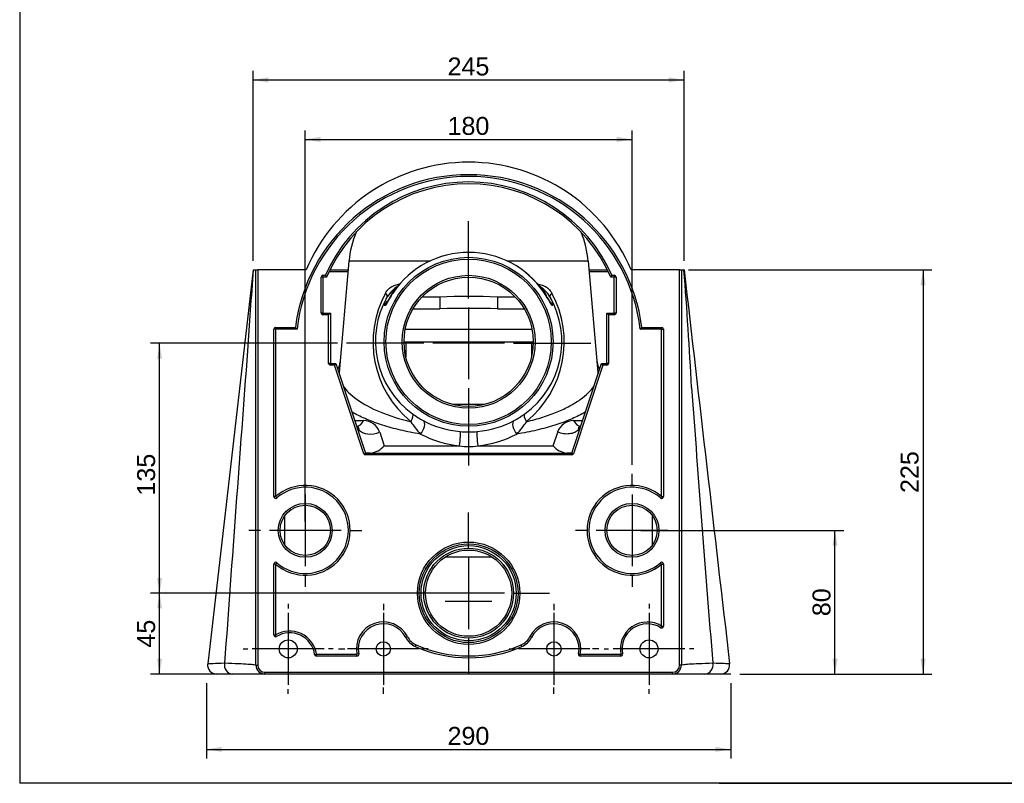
# Model space of a CAD drawing. Header units: millimetres. Extents: x 11 to 285, y 7 to 203.
# Tile 1 of 5: x 11 to 121, y 7 to 92. Entities that reach past the tile are written whole.
import ezdxf
from ezdxf.enums import TextEntityAlignment as Align
from ezdxf.lldxf.tags import DXFTag

# ---------------------------------------------------------------- set-up
doc = ezdxf.new("R2010")
doc.units = ezdxf.units.MM
for name, color, linetype in [('1', 7, 'Continuous'), ('BUCKET_KIDS_HUNG', 7, 'Continuous'), ('Default', 7, 'Continuous'), ('Predefinito', 7, 'Continuous')]:
    doc.layers.add(name, color=color, linetype=linetype)
doc.styles.add('SEACAD_Arial', font='arial.ttf')
tags = doc.linetypes.add('CENTER2', pattern=[28.575, 19.05, -3.175, 3.175, -3.175]).pattern_tags.tags
tags[10:11] = [DXFTag(74, 4), DXFTag(75, 0), DXFTag(340, '0'), DXFTag(46, 0.0), DXFTag(50, 0.0), DXFTag(44, 0.0), DXFTag(45, 0.0)]
tags[8:9] = [DXFTag(74, 4), DXFTag(75, 0), DXFTag(340, '0'), DXFTag(46, 0.0), DXFTag(50, 0.0), DXFTag(44, 0.0), DXFTag(45, 0.0)]
tags[6:7] = [DXFTag(74, 4), DXFTag(75, 0), DXFTag(340, '0'), DXFTag(46, 0.0), DXFTag(50, 0.0), DXFTag(44, 0.0), DXFTag(45, 0.0)]
tags[4:5] = [DXFTag(74, 4), DXFTag(75, 0), DXFTag(340, '0'), DXFTag(46, 0.0), DXFTag(50, 0.0), DXFTag(44, 0.0), DXFTag(45, 0.0)]
tags = doc.linetypes.add('HIDDEN2', pattern=[4.7625, 3.175, -1.5875]).pattern_tags.tags
tags[6:7] = [DXFTag(74, 4), DXFTag(75, 0), DXFTag(340, '0'), DXFTag(46, 0.0), DXFTag(50, 0.0), DXFTag(44, 0.0), DXFTag(45, 0.0)]
tags[4:5] = [DXFTag(74, 4), DXFTag(75, 0), DXFTag(340, '0'), DXFTag(46, 0.0), DXFTag(50, 0.0), DXFTag(44, 0.0), DXFTag(45, 0.0)]
doc.dimstyles.new('ISO_PALLINATURA', dxfattribs={"dimtxt": 2, "dimasz": 1.7, "dimexe": 1, "dimexo": 1, "dimgap": 1, "dimtad": 1, "dimdec": 0, "dimlfac": 5, "dimrnd": 10, "dimtxsty": 'SEACAD_Arial', "dimblk1": '_SE_FILLED', "dimblk2": '_SE_FILLED', "dimsah": 1, "dimcen": 1, "dimadec": 0, "dimazin": 0, "dimtfac": 1, "dimtdec": 0, "dimtmove": 0, "dimatfit": 3, "dimfxl": 1, "dimtolj": 1, "dimarcsym": 0})

# ---------------------------------------------------------------- blocks, each defined once
blk = doc.blocks.new('SEANNOT_GROUP1')
at = {"layer": 'Default', "color": 7, "linetype": 'CENTER2'}
for p, q in [((60.87, 61.28), (60.87, 69.9)), ((60.87, 60.28), (60.87, 52.28)), ((55.87, 56.28), (47.25, 56.28)), ((64.87, 56.28), (56.87, 56.28)), ((65.87, 56.28), (74.49, 56.28)), ((60.87, 51.28), (60.87, 42.66))]:
    blk.add_line(p, q, dxfattribs=at)
blk = doc.blocks.new('SEANNOT_GROUP2')
at = {"layer": 'Default', "color": 7, "linetype": 'CENTER2'}
for p, q in [((60.87, 33.45), (60.87, 37.45)), ((60.87, 32.45), (60.87, 24.45)), ((55.87, 28.45), (51.87, 28.45)), ((64.87, 28.45), (56.87, 28.45)), ((65.87, 28.45), (69.87, 28.45)), ((60.87, 23.45), (60.87, 19.45))]:
    blk.add_line(p, q, dxfattribs=at)
blk = doc.blocks.new('SEANNOT_GROUP3')
at = {"layer": 'Default', "color": 7, "linetype": 'CENTER2'}
for p, q in [((42.67, 40.45), (42.67, 41.75)), ((42.67, 39.45), (42.67, 31.45)), ((37.67, 35.45), (36.37, 35.45)), ((46.67, 35.45), (38.67, 35.45)), ((47.67, 35.45), (48.97, 35.45)), ((42.67, 30.45), (42.67, 29.15))]:
    blk.add_line(p, q, dxfattribs=at)
blk = doc.blocks.new('SEANNOT_GROUP4')
at = {"layer": 'Default', "color": 7, "linetype": 'CENTER2'}
for p, q in [((79.07, 40.45), (79.07, 41.75)), ((79.07, 39.45), (79.07, 31.45)), ((74.07, 35.45), (72.77, 35.45)), ((83.07, 35.45), (75.07, 35.45)), ((84.07, 35.45), (85.37, 35.45)), ((79.07, 30.45), (79.07, 29.15))]:
    blk.add_line(p, q, dxfattribs=at)
blk = doc.blocks.new('SEANNOT_GROUP5')
at = {"layer": 'Default', "color": 7, "linetype": 'CENTER2'}
for p, q in [((80.97, 27.25), (80.97, 26.75)), ((80.97, 26.25), (80.97, 18.25)), ((75.97, 22.25), (76.47, 22.25)), ((84.97, 22.25), (76.97, 22.25)), ((85.97, 22.25), (85.47, 22.25)), ((80.97, 17.25), (80.97, 17.75))]:
    blk.add_line(p, q, dxfattribs=at)
blk = doc.blocks.new('SEANNOT_GROUP6')
at = {"layer": 'Default', "color": 7, "linetype": 'CENTER2'}
for p, q in [((70.37, 27.25), (70.37, 26.55)), ((70.37, 26.25), (70.37, 18.25)), ((65.37, 22.25), (66.07, 22.25)), ((74.37, 22.25), (66.37, 22.25)), ((75.37, 22.25), (74.67, 22.25)), ((70.37, 17.25), (70.37, 17.95))]:
    blk.add_line(p, q, dxfattribs=at)
blk = doc.blocks.new('SEANNOT_GROUP7')
at = {"layer": 'Default', "color": 7, "linetype": 'CENTER2'}
for p, q in [((51.37, 27.25), (51.37, 26.55)), ((51.37, 26.25), (51.37, 18.25)), ((46.37, 22.25), (47.07, 22.25)), ((55.37, 22.25), (47.37, 22.25)), ((56.37, 22.25), (55.67, 22.25)), ((51.37, 17.25), (51.37, 17.95))]:
    blk.add_line(p, q, dxfattribs=at)
blk = doc.blocks.new('SEANNOT_GROUP8')
at = {"layer": 'Default', "color": 7, "linetype": 'CENTER2'}
for p, q in [((40.77, 27.25), (40.77, 26.75)), ((40.77, 26.25), (40.77, 18.25)), ((35.77, 22.25), (36.27, 22.25)), ((44.77, 22.25), (36.77, 22.25)), ((45.77, 22.25), (45.27, 22.25)), ((40.77, 17.25), (40.77, 17.75))]:
    blk.add_line(p, q, dxfattribs=at)
blk = doc.blocks.new('SE5')
at = {"layer": 'BUCKET_KIDS_HUNG', "color": 7, "linetype": 'Continuous'}
for p, q in [((47.54, 65.41), (46.46, 53.03)), ((56.52, 65.41), (47.54, 65.41)), ((74.2, 65.41), (65.23, 65.41)), ((74.2, 65.41), (75.28, 53.03)), ((36.87, 64.45), (31.8, 20.57)), ((36.88, 64.45), (36.87, 64.45)), ((36.88, 64.45), (37.17, 64.45)), ((37.17, 20.45), (37.17, 64.45)), ((37.17, 64.45), (37.37, 64.45)), ((42.77, 64.45), (37.37, 64.45)), ((37.37, 64.45), (37.37, 20.45)), ((44.44, 59.65), (44.44, 63.65)), ((44.64, 63.65), (44.44, 63.65)), ((44.64, 63.85), (44.91, 63.85)), ((44.64, 63.65), (44.64, 63.85)), ((44.64, 63.65), (44.64, 59.65)), ((45.04, 63.65), (44.64, 63.65)), ((47.44, 64.25), (45.31, 64.25)), ((45.41, 64.45), (47.46, 64.45)), ((74.28, 64.45), (76.33, 64.45)), ((76.43, 64.25), (74.3, 64.25)), ((77.1, 63.65), (76.7, 63.65)), ((76.83, 63.85), (77.1, 63.85)), ((77.1, 63.85), (77.1, 63.65)), ((77.1, 59.65), (77.1, 63.65)), ((77.3, 63.65), (77.1, 63.65)), ((77.3, 63.65), (77.3, 59.65)), ((84.37, 64.45), (78.97, 64.45)), ((84.37, 20.45), (84.37, 64.45)), ((84.37, 64.45), (84.57, 64.45)), ((84.57, 64.45), (84.86, 64.45)), ((84.57, 64.45), (84.57, 20.45)), ((84.87, 64.45), (84.86, 64.45)), ((57.65, 61.43), (55.68, 61.43)), ((57.65, 61.43), (57.65, 60.12)), ((66.07, 61.43), (64.09, 61.43)), ((64.09, 61.43), (64.09, 60.12)), ((44.64, 59.65), (44.44, 59.65)), ((44.64, 59.65), (45.47, 59.65)), ((44.64, 59.65), (44.64, 59.45)), ((45.27, 59.45), (44.64, 59.45)), ((45.47, 59.65), (45.27, 59.45)), ((45.27, 54.05), (45.27, 59.45)), ((45.47, 59.65), (45.47, 54.05)), ((54.68, 60.12), (57.65, 60.12)), ((64.09, 60.12), (67.07, 60.12)), ((76.27, 54.05), (76.27, 59.65)), ((76.27, 59.65), (77.1, 59.65)), ((76.47, 59.45), (76.27, 59.65)), ((77.1, 59.45), (76.47, 59.45)), ((76.47, 59.45), (76.47, 54.05)), ((77.3, 59.65), (77.1, 59.65)), ((77.1, 59.45), (77.1, 59.65)), ((39.17, 39.21), (39.17, 57.85)), ((39.37, 57.85), (39.17, 57.85)), ((39.37, 58.05), (41.58, 58.05)), ((39.37, 57.85), (39.37, 58.05)), ((39.37, 57.85), (39.37, 39.21)), ((41.76, 57.85), (39.37, 57.85)), ((53.87, 57.85), (67.87, 57.85)), ((82.37, 57.85), (79.99, 57.85)), ((80.16, 58.05), (82.37, 58.05)), ((82.37, 57.85), (82.37, 58.05)), ((82.37, 39.21), (82.37, 57.85)), ((82.37, 57.85), (82.57, 57.85)), ((82.57, 57.85), (82.57, 39.21)), ((53.68, 56.45), (53.87, 56.45)), ((53.87, 56.45), (67.87, 56.45)), ((53.87, 56.45), (53.87, 54.79)), ((67.87, 56.45), (68.07, 56.45)), ((67.87, 56.45), (67.87, 54.79)), ((45.47, 54.05), (45.27, 54.05)), ((45.47, 54.05), (46.07, 54.05)), ((45.47, 54.05), (45.47, 53.85)), ((45.93, 53.85), (45.47, 53.85)), ((46.07, 54.05), (45.93, 53.85)), ((49.18, 43.99), (45.93, 53.85)), ((46.07, 54.05), (49.37, 44.05)), ((72.37, 44.05), (75.67, 54.05)), ((75.81, 53.85), (72.56, 43.99)), ((75.67, 54.05), (76.27, 54.05)), ((75.81, 53.85), (75.67, 54.05)), ((76.27, 53.85), (75.81, 53.85)), ((76.47, 54.05), (76.27, 54.05)), ((76.27, 53.85), (76.27, 54.05)), ((48.17, 47.69), (49.18, 47.69)), ((72.56, 47.69), (73.57, 47.69)), ((48.56, 46.5), (49.37, 44.05)), ((50.96, 46.4), (51.46, 44.88)), ((70.28, 44.88), (70.79, 46.4)), ((72.37, 44.05), (73.18, 46.5)), ((49.37, 44.05), (49.18, 43.99)), ((49.37, 44.05), (72.37, 44.05)), ((49.37, 44.05), (49.37, 43.85)), ((49.94, 44.05), (49.37, 44.05)), ((51.46, 44.88), (59.85, 44.88)), ((61.89, 44.88), (70.28, 44.88)), ((72.37, 44.05), (71.81, 44.05)), ((72.56, 43.99), (72.37, 44.05)), ((72.37, 43.85), (72.37, 44.05)), ((72.37, 43.85), (49.37, 43.85)), ((39.37, 39.21), (39.17, 39.21)), ((39.37, 39.21), (39.5, 39.06)), ((82.37, 39.21), (82.24, 39.06)), ((82.37, 39.21), (82.57, 39.21)), ((40.37, 37.05), (40.37, 33.86)), ((81.37, 33.86), (81.37, 37.05)), ((39.37, 31.7), (39.5, 31.85)), ((63.53, 32.45), (58.22, 32.45)), ((82.37, 31.7), (82.24, 31.85)), ((39.17, 23.8), (39.17, 31.7)), ((39.37, 31.7), (39.17, 31.7)), ((39.37, 31.7), (39.37, 23.8)), ((82.37, 24.78), (82.37, 31.7)), ((82.37, 31.7), (82.57, 31.7)), ((82.57, 31.7), (82.57, 24.78)), ((82.27, 24.61), (82.37, 24.78)), ((82.37, 24.78), (82.57, 24.78)), ((39.17, 23.8), (39.37, 23.8)), ((39.48, 23.63), (39.37, 23.8)), ((53.87, 23.53), (54.04, 23.62)), ((67.88, 23.53), (67.7, 23.62)), ((54.93, 22.52), (55.01, 22.7)), ((66.81, 22.52), (66.73, 22.7)), ((43.71, 21.63), (43.91, 21.65)), ((43.91, 21.65), (48.43, 21.65)), ((43.91, 21.45), (43.91, 21.65)), ((48.43, 21.45), (43.91, 21.45)), ((48.63, 21.69), (48.43, 21.65)), ((48.43, 21.45), (48.43, 21.65)), ((73.12, 21.69), (73.31, 21.65)), ((73.31, 21.65), (77.83, 21.65)), ((73.31, 21.45), (73.31, 21.65)), ((77.83, 21.45), (73.31, 21.45)), ((78.03, 21.69), (77.83, 21.65)), ((77.83, 21.45), (77.83, 21.65)), ((37.17, 20.45), (37.37, 20.45)), ((84.57, 20.45), (84.37, 20.45)), ((90.07, 19.45), (31.67, 19.45)), ((38.17, 19.45), (34.6, 19.45)), ((38.17, 19.65), (83.57, 19.65)), ((38.17, 19.45), (38.17, 19.65)), ((83.57, 19.45), (38.17, 19.45)), ((83.57, 19.45), (83.57, 19.65)), ((87.16, 19.45), (83.57, 19.45))]:
    blk.add_line(p, q, dxfattribs=at)
at = {"layer": 'BUCKET_KIDS_HUNG', "color": 7, "linetype": 'HIDDEN2'}
blk.add_line((63.47, 27.54), (58.27, 27.54), dxfattribs=at)
at = {"layer": 'BUCKET_KIDS_HUNG', "color": 7, "linetype": 'Continuous'}
for centre, radius in [((60.87, 56.45), 9.41), ((60.87, 56.45), 9.21), ((60.87, 56.45), 7.4), ((60.87, 56.45), 7.2), ((42.67, 35.45), 3), ((79.07, 35.45), 3), ((42.67, 35.45), 2.8), ((79.07, 35.45), 2.8), ((60.87, 28.45), 5.7), ((60.87, 28.45), 5.5), ((60.87, 28.45), 5.3), ((60.87, 28.45), 5), ((60.87, 28.45), 4.8), ((40.77, 22.25), 1), ((51.37, 22.25), 0.8), ((70.37, 22.25), 0.8), ((80.97, 22.25), 1)]:
    blk.add_circle(centre, radius, dxfattribs=at)
for centre, radius, start, end in [((60.87, 56.8), 19.65, 22.9126, 157.0874), ((60.87, 55.61), 19.45, 7.2236, 172.7764), ((60.87, 55.61), 19.25, 6.6991, 173.3009), ((60.87, 56.8), 17.45, 23.8301, 156.1699), ((60.87, 56.8), 17.25, 23.398, 156.602), ((58.5, 64.45), 11, 157.5648, 175), ((63.24, 64.45), 11, 5, 22.4352), ((60.87, 56.28), 10.12, 34.2995, 145.7005), ((60.87, 56.28), 10.12, 34.3895, 145.6105), ((469.37, 29.45), 433.9, 175.3721, 176.565), ((44.64, 63.65), 0.2, 90, 180), ((77.1, 63.65), 0.2, 0, 90), ((-414.18, 25.73), 500.54, 2.9354, 4.4367), ((27197.86, 3174.51), 27290.77, 186.543638, 186.636375), ((55.39, 59.07), 4.31, 123.5788, 146.2327), ((66.35, 59.07), 4.31, 33.7673, 56.46), ((61.61, 56.41), 11.39, 151.376, 230.9973), ((60.43, 56.51), 9.95, 150.0779, 234.2951), ((60.87, -33.77), 95.26, 88.0641, 91.9359), ((61.33, 56.5), 9.93, 305.6347, 29.9923), ((60.12, 56.41), 11.4, 309.0314, 28.5953), ((62.12, 56.56), 8.94, 26.3068, 37.3816), ((45.74, 208.65), 148.24, 272.2166, 272.2656), ((76, 208.65), 148.24, 267.7344, 267.7834), ((44.64, 59.65), 0.2, 180, 270), ((60.87, -34.25), 94.42, 88.0437, 91.9487), ((77.1, 59.65), 0.2, 270, 0), ((39.37, 57.85), 0.2, 90, 180), ((85.37, 96.64), 58.36, 221.3879, 221.6501), ((82.37, 57.85), 0.2, 0, 90), ((11746.99, -823.36), 11743.68, 175.708444, 175.87853), ((45.47, 54.05), 0.2, 180, 270), ((44.57, 54.4), 2, 329.4751, 355), ((77.17, 54.4), 2, 185, 210.5249), ((76.27, 54.05), 0.2, 270, 0), ((5231.21, 432.8), 5159.63, 184.23956, 184.58132), ((60.28, 56.09), 9.52, 233.5847, 242.068), ((61.47, 56.09), 9.52, 297.932, 306.4153), ((49.18, 45.81), 1.87, 18.2493, 90.0014), ((63.88, 53.74), 11.29, 213.2597, 222.0733), ((60.88, 57.22), 10.81, 242.0345, 264.8393), ((60.86, 57.22), 10.81, 275.1596, 297.9667), ((57.87, 53.74), 11.29, 317.9267, 326.7403), ((72.56, 45.81), 1.87, 89.9973, 161.7519), ((47.94, 46.28), 0.77, 29.3558, 48.9638), ((60.88, 56.24), 11.41, 241.8563, 264.8094), ((60.87, 57.18), 10.77, 264.8832, 275.1168), ((60.86, 56.24), 11.41, 275.1896, 298.1447), ((73.8, 46.28), 0.77, 131.0359, 150.6508), ((49.37, 44.05), 0.2, 198.2508, 270), ((49.68, 46.34), 2.3, 276.2689, 320.5133), ((60.87, 50.32), 5.54, 259.3727, 280.6273), ((72.06, 46.34), 2.3, 219.4867, 263.7311), ((72.37, 44.05), 0.2, 270, 341.7492), ((42.67, 35.45), 5, 228.7001, 131.2999), ((42.67, 35.45), 4.8, 228.7001, 131.2999), ((79.07, 35.45), 5, 48.7001, 311.2999), ((79.07, 35.45), 4.8, 48.7001, 311.2999), ((39.37, 39.21), 0.2, 180, 311.2999), ((82.37, 39.21), 0.2, 228.7001, 0), ((39.37, 31.7), 0.2, 48.7001, 180), ((82.37, 31.7), 0.2, 0, 131.2999), ((51.37, 22.25), 3, 27.0412, 191.537), ((70.37, 22.25), 3, 348.463, 152.9588), ((80.77, 22.24), 3, 57.8181, 191.3277), ((40.94, 21.24), 3, 7.8535, 121.5007), ((51.37, 22.25), 2.8, 27.0412, 191.537), ((70.37, 22.25), 2.8, 348.463, 152.9588), ((80.77, 22.24), 2.8, 57.8181, 191.3277), ((82.37, 24.78), 0.2, 237.8181, 0), ((39.37, 23.8), 0.2, 180, 301.5007), ((40.94, 21.24), 2.8, 7.8535, 121.5007), ((55.83, 24.53), 2.2, 207.0412, 245.9898), ((55.83, 24.53), 2, 207.0412, 245.9898), ((65.92, 24.53), 2, 294.0102, 332.9588), ((65.92, 24.53), 2.2, 294.0102, 332.9588), ((60.87, 35.86), 14.6, 245.9898, 294.0102), ((60.87, 35.86), 14.4, 245.9898, 294.0102), ((43.91, 21.65), 0.2, 187.8535, 270), ((48.43, 21.65), 0.2, 270, 11.537), ((73.31, 21.65), 0.2, 168.463, 270), ((77.83, 21.65), 0.2, 270, 11.3277), ((32.79, 20.45), 1, 173.3948, 269.9997), ((38.17, 20.45), 1, 180, 270), ((38.17, 20.45), 0.8, 180, 270), ((83.57, 20.45), 0.8, 270, 0), ((83.57, 20.45), 1, 270, 0), ((88.95, 20.45), 1, 270, 6.5858)]:
    blk.add_arc(centre, radius, start, end, dxfattribs=at)
for centre, major_axis, ratio, start_param, end_param in [((50.93, 61.95), (0.866, -0.5), 0.338601, 0.05565, 0.890121), ((53.35, 61.43), (0.825, -0.565), 0.287648, 3.142044, 3.196265), ((68.4, 61.43), (-0.825, -0.565), 0.287648, 3.08692, 3.141136), ((70.81, 61.95), (-0.866, -0.5), 0.338601, 5.393065, 6.227535), ((52.39, 60.12), (0, -1), 0.998374, 3.710498, 4.305151), ((52.52, 60.12), (0, -1), 0.998367, 4.031667, 4.299741), ((69.35, 60.12), (0, -1), 0.998374, 1.978034, 2.572675), ((69.23, 60.12), (0, -1), 0.998367, 1.983444, 2.248859), ((44.47, 53.2), (1.99, -0.17), 0.952484, 6.226717, 6.283185), ((77.28, 53.2), (1.99, 0.17), 0.952484, 3.141593, 3.198061), ((54.01, 47.64), (0.596, 0.803), 0.404579, 4.899876, 6.225925), ((67.73, 47.64), (-0.596, 0.803), 0.404579, 0.05726, 1.383309), ((48.38, 49.05), (0, 2), 0.545779, 3.141593, 3.959151), ((55.32, 46.81), (-0.471, -0.882), 0.521156, 1.079378, 3.080232), ((66.43, 46.81), (0.471, -0.882), 0.521156, 3.202953, 5.203807), ((73.36, 49.05), (0, -2), 0.545779, 5.465627, 6.283185), ((50.28, 47.68), (-1.9, -0.63), 0.718937, 0.315327, 1.69119), ((59.82, 45.47), (-0.09, -0.996), 0.107763, 0.948558, 3.088926), ((61.93, 45.47), (0.09, -0.996), 0.107763, 3.19426, 5.334627), ((34.6, 20.45), (0, 1), 0.93596, 1.348214, 3.141593), ((87.16, 20.45), (0, 1), 0.93691, 3.141593, 4.941257)]:
    blk.add_ellipse(centre, major_axis=major_axis, ratio=ratio, start_param=start_param, end_param=end_param, dxfattribs=at)
for points, knots in [([(45.04, 63.65), (45.04, 63.65), (45.04, 63.66), (45.03, 63.66), (45.03, 63.67), (45.02, 63.68), (45.01, 63.7), (44.97, 63.76), (44.94, 63.81), (44.91, 63.85)], [0, 0, 0, 0, 0.125, 0.125, 0.25, 0.25, 0.5, 0.5, 1, 1, 1, 1]), ([(76.83, 63.85), (76.8, 63.81), (76.77, 63.76), (76.73, 63.7), (76.72, 63.68), (76.71, 63.67), (76.71, 63.66), (76.7, 63.66), (76.7, 63.65), (76.7, 63.65)], [0, 0, 0, 0, 0.5, 0.5, 0.75, 0.75, 0.875, 0.875, 1, 1, 1, 1]), ([(51.61, 61.87), (51.71, 62.05), (51.83, 62.21), (52.11, 62.48), (52.26, 62.58), (52.6, 62.74), (52.77, 62.79), (53.03, 62.85), (53.12, 62.87), (53.21, 62.89)], [0, 0, 0, 0, 0.25, 0.25, 0.5, 0.5, 0.75, 0.75, 0.8724553, 0.8724553, 0.8724553, 0.8724553]), ([(68.53, 62.89), (68.62, 62.87), (68.71, 62.85), (68.97, 62.79), (69.15, 62.74), (69.48, 62.58), (69.64, 62.48), (69.91, 62.21), (70.03, 62.05), (70.13, 61.87)], [0.1284359, 0.1284359, 0.1284359, 0.1284359, 0.25, 0.25, 0.5, 0.5, 0.75, 0.75, 1, 1, 1, 1]), ([(51.48, 60.51), (51.46, 60.51), (51.46, 60.53), (51.46, 60.59), (51.47, 60.61), (51.48, 60.67), (51.49, 60.7), (51.52, 60.82), (51.56, 60.92), (51.62, 61.07), (51.64, 61.1), (51.66, 61.17), (51.68, 61.2), (51.73, 61.31), (51.77, 61.39), (51.81, 61.47)], [0, 0, 0, 0, 0.25, 0.25, 0.375, 0.375, 0.5, 0.5, 0.75, 0.75, 0.8125, 0.8125, 0.875, 0.875, 1, 1, 1, 1]), ([(51.6, 60.52), (51.61, 60.52), (51.62, 60.53), (51.65, 60.57), (51.67, 60.61), (51.72, 60.69), (51.75, 60.74), (51.82, 60.85), (51.85, 60.91), (51.93, 61.05), (51.98, 61.13), (52.07, 61.28), (52.12, 61.37), (52.27, 61.62), (52.39, 61.8), (52.51, 61.98)], [0, 0, 0, 0, 0.125, 0.125, 0.25, 0.25, 0.375, 0.375, 0.5, 0.5, 0.625, 0.625, 0.75, 0.75, 1, 1, 1, 1]), ([(52.52, 62), (52.48, 61.94), (52.39, 61.8), (52.25, 61.58), (52.1, 61.35), (51.98, 61.14), (51.89, 60.98), (51.82, 60.86), (51.77, 60.78), (51.75, 60.74), (51.74, 60.74), (51.74, 60.74)], [0, 0, 0, 0, 0.0631322, 0.1677107, 0.2576506, 0.3514903, 0.4396529, 0.5097259, 0.5746759, 0.6270852, 0.6580077, 0.6580077, 0.6580077, 0.6580077]), ([(52.87, 62.48), (52.84, 62.45), (52.81, 62.42), (52.66, 62.28), (52.55, 62.16), (52.36, 61.91), (52.28, 61.77), (52.21, 61.59), (52.19, 61.53), (52.18, 61.48)], [0.2173143, 0.2173143, 0.2173143, 0.2173143, 0.25, 0.25, 0.375, 0.375, 0.5, 0.5, 0.5802509, 0.5802509, 0.5802509, 0.5802509]), ([(69.56, 61.48), (69.55, 61.53), (69.53, 61.6), (69.46, 61.78), (69.39, 61.91), (69.19, 62.16), (69.08, 62.28), (68.93, 62.42), (68.9, 62.45), (68.87, 62.48)], [0.4212443, 0.4212443, 0.4212443, 0.4212443, 0.5, 0.5, 0.625, 0.625, 0.75, 0.75, 0.7862974, 0.7862974, 0.7862974, 0.7862974]), ([(70, 60.74), (70, 60.74), (70, 60.74), (69.99, 60.75), (69.96, 60.8), (69.91, 60.89), (69.84, 61.01), (69.75, 61.17), (69.63, 61.36), (69.49, 61.58), (69.35, 61.8), (69.26, 61.94), (69.22, 62)], [0.3086191, 0.3086191, 0.3086191, 0.3086191, 0.3148682, 0.3595925, 0.415117, 0.4793714, 0.5555055, 0.6402914, 0.7318009, 0.8290785, 0.9307425, 1, 1, 1, 1]), ([(69.94, 61.47), (69.98, 61.39), (70.01, 61.31), (70.06, 61.2), (70.08, 61.17), (70.11, 61.1), (70.12, 61.07), (70.18, 60.92), (70.22, 60.82), (70.25, 60.7), (70.26, 60.67), (70.28, 60.61), (70.28, 60.59), (70.29, 60.53), (70.28, 60.51), (70.27, 60.51)], [0, 0, 0, 0, 0.125, 0.125, 0.1875, 0.1875, 0.25, 0.25, 0.5, 0.5, 0.625, 0.625, 0.75, 0.75, 1, 1, 1, 1]), ([(79.99, 57.85), (79.99, 57.85), (79.99, 57.86), (80.01, 57.88), (80.02, 57.89), (80.03, 57.9), (80.04, 57.91), (80.06, 57.94), (80.08, 57.96), (80.12, 58.01), (80.14, 58.03), (80.16, 58.05)], [0, 0, 0, 0, 0.25, 0.25, 0.375, 0.375, 0.5, 0.5, 0.75, 0.75, 1, 1, 1, 1]), ([(46.9, 51.52), (46.9, 51.52), (46.9, 51.52), (47.07, 51.26), (47.28, 51.01), (47.8, 50.51), (48.1, 50.26), (49.14, 49.53), (49.99, 49.06), (52.02, 48.22), (53.16, 47.85), (54.44, 47.55)], [0.2485357, 0.2485357, 0.2485357, 0.2485357, 0.25, 0.25, 0.375, 0.375, 0.5, 0.5, 0.75, 0.75, 1, 1, 1, 1]), ([(67.3, 47.55), (67.94, 47.7), (68.55, 47.87), (69.7, 48.24), (70.24, 48.43), (71.24, 48.85), (71.71, 49.07), (72.57, 49.54), (72.96, 49.77), (73.64, 50.26), (73.94, 50.51), (74.46, 51.01), (74.67, 51.26), (74.84, 51.51)], [0, 0, 0, 0, 0.125, 0.125, 0.25, 0.25, 0.375, 0.375, 0.5, 0.5, 0.625, 0.625, 0.7484586, 0.7484586, 0.7484586, 0.7484586]), ([(62.62, 49.46), (62.03, 49.46), (61.45, 49.45), (60.3, 49.45), (59.73, 49.46), (59.16, 49.46)], [0.3754633, 0.3754633, 0.3754633, 0.3754633, 0.5, 0.5, 0.6224342, 0.6224342, 0.6224342, 0.6224342]), ([(55.5, 46.18), (54.73, 46.3), (53.98, 46.45), (52.57, 46.78), (51.91, 46.96), (50.66, 47.36), (50.07, 47.58), (48.99, 48.03), (48.51, 48.26), (48, 48.55), (47.93, 48.59), (47.86, 48.63)], [0, 0, 0, 0, 0.125, 0.125, 0.25, 0.25, 0.375, 0.375, 0.5, 0.5, 0.5206557, 0.5206557, 0.5206557, 0.5206557]), ([(73.9, 48.64), (73.82, 48.59), (73.75, 48.55), (73.24, 48.26), (72.74, 48.02), (71.67, 47.57), (71.09, 47.36), (69.84, 46.96), (69.17, 46.78), (67.75, 46.44), (67.01, 46.3), (66.24, 46.18)], [0.4783458, 0.4783458, 0.4783458, 0.4783458, 0.5, 0.5, 0.625, 0.625, 0.75, 0.75, 0.875, 0.875, 1, 1, 1, 1]), ([(48.38, 47.05), (48.39, 47.05), (48.39, 47.05), (48.4, 47.05), (48.41, 47.05), (48.42, 47.05), (48.43, 47.05), (48.45, 47.05), (48.46, 47.04), (48.48, 47.03), (48.5, 47.02), (48.54, 46.99), (48.56, 46.96), (48.6, 46.89), (48.61, 46.85), (48.62, 46.79), (48.62, 46.77), (48.62, 46.73), (48.62, 46.72), (48.62, 46.69), (48.62, 46.68), (48.62, 46.66)], [0, 0, 0, 0, 0.015625, 0.015625, 0.03125, 0.03125, 0.0625, 0.0625, 0.125, 0.125, 0.25, 0.25, 0.5, 0.5, 0.75, 0.75, 0.875, 0.875, 0.9375, 0.9375, 1, 1, 1, 1]), ([(48.62, 46.66), (48.59, 46.64), (48.57, 46.61), (48.55, 46.56), (48.55, 46.53), (48.56, 46.5)], [0, 0, 0, 0, 0.5, 0.5, 1, 1, 1, 1]), ([(73.13, 46.66), (73.01, 46.54), (72.86, 46.43), (72.51, 46.27), (72.31, 46.22), (71.89, 46.17), (71.67, 46.17), (71.22, 46.25), (71, 46.31), (70.79, 46.4)], [0, 0, 0, 0, 0.25, 0.25, 0.5, 0.5, 0.75, 0.75, 1, 1, 1, 1]), ([(73.13, 46.66), (73.12, 46.72), (73.12, 46.77), (73.13, 46.85), (73.15, 46.89), (73.18, 46.96), (73.2, 46.99), (73.24, 47.02), (73.26, 47.03), (73.29, 47.04), (73.3, 47.05), (73.32, 47.05), (73.33, 47.05), (73.36, 47.05)], [0, 0, 0, 0, 0.25, 0.25, 0.5, 0.5, 0.75, 0.75, 0.875, 0.875, 0.9375, 0.9375, 1, 1, 1, 1]), ([(73.18, 46.5), (73.19, 46.53), (73.19, 46.56), (73.17, 46.61), (73.16, 46.64), (73.13, 46.66)], [0, 0, 0, 0, 0.5, 0.5, 1, 1, 1, 1]), ([(31.8, 20.57), (31.8, 20.57), (31.8, 20.57), (31.81, 20.57), (31.81, 20.58), (31.81, 20.58), (31.81, 20.59), (31.92, 20.61), (32.11, 20.62), (32.73, 20.65), (33.15, 20.66), (33.69, 20.68)], [0.8802345, 0.8802345, 0.8802345, 0.8802345, 0.90625, 0.90625, 0.921875, 0.921875, 0.9375, 0.9375, 0.96875, 0.96875, 1, 1, 1, 1]), ([(33.69, 20.68), (34.85, 20.64), (35.71, 20.6), (36.58, 20.55), (36.8, 20.53), (37.1, 20.49), (37.17, 20.47), (37.17, 20.45)], [0, 0, 0, 0, 0.5, 0.5, 0.75, 0.75, 1, 1, 1, 1]), ([(84.57, 20.45), (84.57, 20.47), (84.65, 20.49), (84.94, 20.53), (85.16, 20.55), (86.04, 20.61), (86.91, 20.64), (88.07, 20.68)], [0.0022567, 0.0022567, 0.0022567, 0.0022567, 0.25, 0.25, 0.5, 0.5, 1, 1, 1, 1]), ([(88.07, 20.68), (88.61, 20.67), (89.03, 20.66), (89.63, 20.63), (89.82, 20.61), (89.92, 20.59), (89.92, 20.59), (89.93, 20.58), (89.93, 20.58), (89.94, 20.57), (89.94, 20.57), (89.94, 20.57)], [0, 0, 0, 0, 0.03125, 0.03125, 0.0625, 0.0625, 0.078125, 0.078125, 0.09375, 0.09375, 0.1205496, 0.1205496, 0.1205496, 0.1205496])]:
    blk.add_open_spline(points, degree=3, knots=knots, dxfattribs=at)
for points in [[(46.46, 53.03), (46.46, 52.98), (46.45, 52.92), (46.45, 52.87)], [(75.29, 52.87), (75.29, 52.92), (75.29, 52.97), (75.28, 53.03)]]:
    blk.add_open_spline(points, degree=3, dxfattribs=at)
blk = doc.blocks.new('DMBLK75')
at = {"layer": 'Default', "linetype": 'Continuous'}
for points in [[(33.37, 10.78), (33.37, 11.34), (31.67, 11.06)], [(88.37, 10.78), (90.07, 11.06), (88.37, 11.34)]]:
    blk.add_hatch(color=7, dxfattribs=at).paths.add_polyline_path(points)
at = {"layer": 'Default', "color": 7, "linetype": 'Continuous'}
for p, q in [((31.67, 18.45), (31.67, 10.06)), ((90.07, 18.45), (90.07, 10.06)), ((31.67, 11.06), (90.07, 11.06))]:
    blk.add_line(p, q, dxfattribs=at)
at = {"layer": 'Default', "color": 7, "linetype": 'Continuous', "style": 'SEACAD_Arial'}
blk.add_text('290', height=2, dxfattribs=at).set_placement((58.52, 13.56), align=Align.TOP_LEFT)
blk = doc.blocks.new('_SE_FILLED')
at = {"color": 0}
blk.add_line((0, 0), (-1, 0), dxfattribs=at)
blk.add_solid([(0, 0), (-1, -0.1665), (-1, 0.1665), (0, 0)], dxfattribs=at)
blk = doc.blocks.new('DMBLK76')
at = {"layer": 'Default', "linetype": 'Continuous'}
for points in [[(44.37, 79.27), (42.67, 78.99), (44.37, 78.7)], [(77.37, 79.27), (77.37, 78.7), (79.07, 78.99)]]:
    blk.add_hatch(color=7, dxfattribs=at).paths.add_polyline_path(points)
at = {"layer": 'Default', "color": 7, "linetype": 'Continuous'}
for p, q in [((42.67, 36.45), (42.67, 79.99)), ((42.67, 78.99), (79.07, 78.99)), ((79.07, 42.75), (79.07, 79.99))]:
    blk.add_line(p, q, dxfattribs=at)
at = {"layer": 'Default', "color": 7, "linetype": 'Continuous', "style": 'SEACAD_Arial'}
blk.add_text('180', height=2, dxfattribs=at).set_placement((58.52, 81.49), align=Align.TOP_LEFT)
blk = doc.blocks.new('DMBLK77')
at = {"layer": 'Default', "linetype": 'Continuous'}
for points in [[(101.97, 33.75), (101.68, 35.45), (101.4, 33.75)], [(101.97, 21.15), (101.4, 21.15), (101.68, 19.45)]]:
    blk.add_hatch(color=7, dxfattribs=at).paths.add_polyline_path(points)
at = {"layer": 'Default', "color": 7, "linetype": 'Continuous'}
for p, q in [((80.07, 35.45), (102.68, 35.45)), ((101.68, 19.45), (101.68, 35.45)), ((91.07, 19.45), (102.68, 19.45))]:
    blk.add_line(p, q, dxfattribs=at)
at = {"layer": 'Default', "color": 7, "linetype": 'Continuous', "style": 'SEACAD_Arial'}
blk.add_text('80', height=2, rotation=90, dxfattribs=at).set_placement((99.18, 25.89), align=Align.TOP_LEFT)
blk = doc.blocks.new('DMBLK78')
at = {"layer": 'Default', "linetype": 'Continuous'}
for points in [[(26.16, 26.75), (26.72, 26.75), (26.44, 28.45)], [(26.16, 21.15), (26.44, 19.45), (26.72, 21.15)]]:
    blk.add_hatch(color=7, dxfattribs=at).paths.add_polyline_path(points)
at = {"layer": 'Default', "color": 7, "linetype": 'Continuous'}
for p, q in [((59.87, 28.45), (25.44, 28.45)), ((26.44, 19.45), (26.44, 28.45)), ((89.07, 19.45), (25.44, 19.45))]:
    blk.add_line(p, q, dxfattribs=at)
at = {"layer": 'Default', "color": 7, "linetype": 'Continuous', "style": 'SEACAD_Arial'}
blk.add_text('45', height=2, rotation=90, dxfattribs=at).set_placement((23.94, 22.39), align=Align.TOP_LEFT)
blk = doc.blocks.new('DMBLK79')
at = {"layer": 'Default', "linetype": 'Continuous'}
for points in [[(111.78, 62.75), (111.49, 64.45), (111.21, 62.75)], [(111.78, 21.15), (111.21, 21.15), (111.49, 19.45)]]:
    blk.add_hatch(color=7, dxfattribs=at).paths.add_polyline_path(points)
at = {"layer": 'Default', "color": 7, "linetype": 'Continuous'}
for p, q in [((85.37, 64.45), (112.49, 64.45)), ((111.49, 64.45), (111.49, 19.45)), ((91.07, 19.45), (112.49, 19.45))]:
    blk.add_line(p, q, dxfattribs=at)
at = {"layer": 'Default', "color": 7, "linetype": 'Continuous', "style": 'SEACAD_Arial'}
blk.add_text('225', height=2, rotation=90, dxfattribs=at).set_placement((108.99, 39.61), align=Align.TOP_LEFT)
blk = doc.blocks.new('DMBLK80')
at = {"layer": 'Default', "linetype": 'Continuous'}
for points in [[(38.57, 85.9), (36.87, 85.61), (38.57, 85.33)], [(83.17, 85.9), (83.17, 85.33), (84.87, 85.61)]]:
    blk.add_hatch(color=7, dxfattribs=at).paths.add_polyline_path(points)
at = {"layer": 'Default', "color": 7, "linetype": 'Continuous'}
for p, q in [((36.87, 65.45), (36.87, 86.61)), ((36.87, 85.61), (84.87, 85.61)), ((84.87, 65.45), (84.87, 86.61))]:
    blk.add_line(p, q, dxfattribs=at)
at = {"layer": 'Default', "color": 7, "linetype": 'Continuous', "style": 'SEACAD_Arial'}
blk.add_text('245', height=2, dxfattribs=at).set_placement((58.52, 88.11), align=Align.TOP_LEFT)
blk = doc.blocks.new('DMBLK83')
at = {"layer": 'Default', "linetype": 'Continuous'}
for points in [[(26.16, 54.58), (26.72, 54.58), (26.44, 56.28)], [(26.16, 30.15), (26.44, 28.45), (26.72, 30.15)]]:
    blk.add_hatch(color=7, dxfattribs=at).paths.add_polyline_path(points)
at = {"layer": 'Default', "color": 7, "linetype": 'Continuous'}
for p, q in [((46.25, 56.28), (25.44, 56.28)), ((26.44, 28.45), (26.44, 56.28)), ((59.87, 28.45), (25.44, 28.45))]:
    blk.add_line(p, q, dxfattribs=at)
at = {"layer": 'Default', "color": 7, "linetype": 'Continuous', "style": 'SEACAD_Arial'}
blk.add_text('135', height=2, rotation=90, dxfattribs=at).set_placement((23.94, 39.32), align=Align.TOP_LEFT)

msp = doc.modelspace()

# ---------------------------------------------------------------- linework, layer by layer
at = {"layer": '1', "color": 7, "linetype": 'Continuous'}
for p, q in [((10.8564, 202.845), (10.8564, 7.2813)), ((284.3566, 7.2813), (10.8564, 7.2813)), ((88.7928, 7.3094), (284.3566, 7.3094))]:
    msp.add_line(p, q, dxfattribs=at)
at = {"layer": 'Predefinito', "color": 7, "linetype": 'Continuous'}
msp.add_line((88.7928, 7.3094), (88.7928, 7.2813), dxfattribs=at)

# ---------------------------------------------------------------- block references
at = {"layer": 'Default'}
for name in ['SE5', 'SEANNOT_GROUP1', 'SEANNOT_GROUP3', 'SEANNOT_GROUP4', 'SEANNOT_GROUP2', 'SEANNOT_GROUP8', 'SEANNOT_GROUP7', 'SEANNOT_GROUP6', 'SEANNOT_GROUP5']:
    msp.add_blockref(name, (0, 0), dxfattribs=at)

# ---------------------------------------------------------------- dimensions: what is measured, and where the dimension line sits
at = {"layer": 'Default', "color": 7, "linetype": 'Continuous'}
for base, p1, p2, angle, text, picture, middle, dimtype in [((36.8717, 85.6149), (36.8717, 64.4543), (84.8717, 64.4543), 0, '\\A1;{}\\P245', 'DMBLK80', (60.8717, 85.6149), 161), ((111.4928, 19.4543), (84.3717, 64.4543), (90.0717, 19.4543), 90, '\\A1;<>', 'DMBLK79', (111.4928, 41.9543), 160), ((26.4408, 28.4543), (60.8717, 28.4543), (60.8717, 56.2829), 90, '\\A1;135 {}', 'DMBLK83', (26.4408, 42.3686), 161), ((101.6833, 35.4543), (90.0717, 19.4543), (79.0717, 35.4543), 90, '\\A1;<>', 'DMBLK77', (101.6833, 27.4543), 160), ((26.4408, 28.4543), (90.0717, 19.4543), (60.8717, 28.4543), 90, '\\A1;<>', 'DMBLK78', (26.4408, 23.9543), 160)]:
    dim = msp.add_linear_dim(base=base, p1=p1, p2=p2, angle=angle, text=text, dimstyle='ISO_PALLINATURA', override={"dimdec": 2, "dimrnd": 0, "dimtdec": 2}, dxfattribs=at)
    dim.commit()
    dim.dimension.update_dxf_attribs({"geometry": picture, "text_midpoint": middle, "dimtype": dimtype})
for base, p1, p2, picture, middle in [((42.6717, 78.9853), (42.6717, 35.4543), (79.0717, 35.4543), 'DMBLK76', (60.8717, 78.9853)), ((31.6717, 11.0584), (31.6717, 19.4543), (90.0717, 19.4543), 'DMBLK75', (60.8717, 11.0584))]:
    dim = msp.add_linear_dim(base=base, p1=p1, p2=p2, angle=0, text='\\A1;<>', dimstyle='ISO_PALLINATURA', dxfattribs=at)
    dim.commit()
    dim.dimension.update_dxf_attribs({"geometry": picture, "text_midpoint": middle, "dimtype": 161})

doc.saveas('drawing.dxf')
